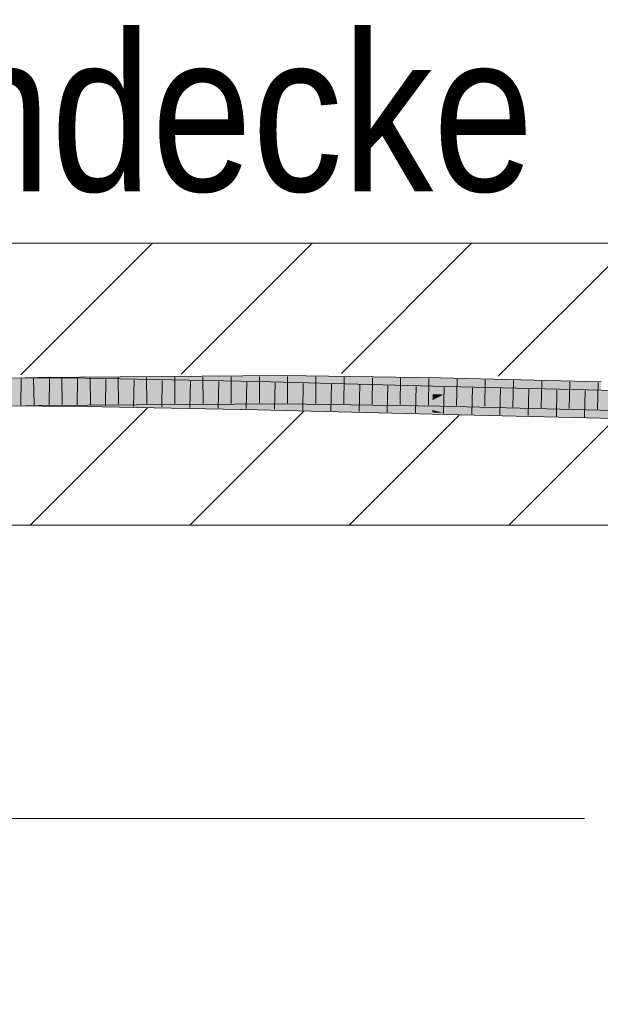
# Model space of a CAD drawing. Extents: x -620 to 300, y 62 to 1107.
# Tile 209 of 256: x 225.54 to 230.69, y 719.45 to 728.18. Entities that reach past the tile are written whole.
import ezdxf
from ezdxf.lldxf.tags import DXFTag

# ---------------------------------------------------------------- set-up
doc = ezdxf.new("R2010")
doc.units = 0
doc.layers.get('0').update_dxf_attribs({"lineweight": 35})
for name, color, linetype, lineweight, true_color in [('E_Detail_Beschriftung', 7, 'Continuous', 13, 0x009900), ('E_Detail_Wandschraffur', 7, 'Continuous', 5, 0xc0c0c0), ('E_Leerrohr 25-A06G9G0X8I', 7, 'Continuous', 9, 0xff8000), ('E_Leerrohr 25-Shading', 7, 'Continuous', 9, 0xff8000)]:
    doc.layers.add(name, color=color, linetype=linetype, lineweight=lineweight, true_color=true_color)
doc.layers.add('E_Detail_Linie_Text_Bem', color=7, linetype='Continuous', lineweight=13)
doc.styles.get("Standard").update_dxf_attribs({"font": 'ARIALN.TTF'})
tags = doc.linetypes.add('fein_strichliert', pattern=[4, 1, -2, 1]).pattern_tags.tags
tags[8:9] = [DXFTag(74, 4), DXFTag(75, 0), DXFTag(340, '0'), DXFTag(46, 0.0), DXFTag(50, 0.0), DXFTag(44, 0.0), DXFTag(45, 0.0)]
tags[6:7] = [DXFTag(74, 4), DXFTag(75, 0), DXFTag(340, '0'), DXFTag(46, 0.0), DXFTag(50, 0.0), DXFTag(44, 0.0), DXFTag(45, 0.0)]
tags[4:5] = [DXFTag(74, 4), DXFTag(75, 0), DXFTag(340, '0'), DXFTag(46, 0.0), DXFTag(50, 0.0), DXFTag(44, 0.0), DXFTag(45, 0.0)]

# ---------------------------------------------------------------- blocks, each defined once
blk = doc.blocks.new('Shading-A06G9FMP8I', base_point=(188.1987, 722.6844))
at = {"layer": 'E_Leerrohr 25-Shading', "color": 43, "true_color": 0xd7ab7f}
for points in [[(224.1745, 724.9348), (225.7034, 724.9749), (224.0861, 724.9691), (225.7028, 725.0115)], [(225.5241, 724.9702), (226.1188, 724.9678), (225.5237, 725.0068), (226.1192, 725.0043)], [(225.7034, 724.9749), (227.8783, 725.0264), (225.7028, 725.0115)], [(227.8783, 725.0264), (225.7034, 724.9749), (226.9402, 724.9899), (225.7373, 724.9751)], [(225.7373, 724.9751), (225.9178, 724.9764), (226.9402, 724.9899)], [(225.9178, 724.9764), (227.8782, 724.9899), (227.8782, 725.0023)], [(226.1192, 725.0043), (226.1188, 724.9678), (226.9409, 724.9885), (226.9405, 724.9716)], [(227.8783, 725.0264), (226.9402, 724.9899), (227.8782, 725.0023)], [(226.9405, 724.9716), (227.6523, 724.9748), (226.9409, 724.9885)], [(229.2663, 724.9861), (229.2667, 725.0073), (227.8782, 725.0023), (227.8783, 725.0264)], [(227.8782, 725.0023), (227.8782, 725.0018), (229.2019, 724.9869)], [(227.8782, 725.0018), (229.2663, 724.9861), (229.2019, 724.9869)], [(227.8782, 725.0018), (227.8782, 724.9899), (229.2663, 724.9861), (229.266, 724.9707)], [(229.266, 724.9707), (230.6911, 724.9345), (229.2663, 724.9861), (230.6916, 724.9495)], [(230.6916, 724.9495), (230.6922, 724.9711), (229.2663, 724.9861), (229.2667, 725.0073)], [(226.9405, 724.9716), (226.1188, 724.9678), (226.9399, 724.9519)], [(227.6523, 724.9748), (226.9405, 724.9716), (227.6515, 724.9389), (226.9399, 724.9519)], [(226.9399, 724.9519), (227.6515, 724.9382), (227.6515, 724.9389)], [(229.1992, 724.8979), (229.2001, 724.9346), (227.6515, 724.9389), (227.6523, 724.9748)], [(227.6515, 724.9382), (229.1992, 724.8979), (227.6515, 724.9389)], [(229.1992, 724.8979), (230.8155, 724.8959), (229.2001, 724.9346)], [(230.8155, 724.8959), (229.1992, 724.8979), (230.8155, 724.8956), (229.3658, 724.894)], [(229.3658, 724.894), (230.815, 724.87), (230.8155, 724.8956)], [(229.6787, 724.8888), (229.3658, 724.894), (230.8148, 724.8594)], [(227.878, 724.8044), (227.878, 724.813), (225.7063, 724.7981)], [(225.7069, 724.7615), (227.8779, 724.7764), (225.7063, 724.7981), (227.878, 724.8044)], [(227.8779, 724.7764), (229.2618, 724.7574), (227.878, 724.8044), (229.2621, 724.7738)], [(227.878, 724.8044), (229.2621, 724.7738), (227.878, 724.813), (229.2624, 724.788)], [(229.2624, 724.788), (229.2625, 724.7939), (227.878, 724.813)], [(230.815, 724.87), (229.6787, 724.8888), (230.8148, 724.8594)], [(224.0861, 724.7191), (225.7069, 724.7615), (224.1745, 724.758), (225.7063, 724.7981)], [(225.5259, 724.7934), (225.5263, 724.7568), (226.1167, 724.7873), (226.1163, 724.7544)], [(225.5259, 724.7934), (225.7065, 724.7915), (226.1167, 724.791), (226.1167, 724.7889)], [(225.7065, 724.7915), (226.1167, 724.7873), (226.1167, 724.7889)], [(226.1167, 724.7873), (226.1163, 724.7544), (226.9344, 724.7639), (226.9339, 724.7386)], [(226.1167, 724.791), (226.1167, 724.7889), (226.9347, 724.7726), (226.9346, 724.7687)], [(227.6474, 724.7567), (227.6475, 724.7615), (226.1167, 724.791)], [(226.1167, 724.7889), (226.1167, 724.7873), (226.9346, 724.7687), (226.9345, 724.7639)], [(226.9339, 724.7386), (227.6466, 724.7249), (226.9344, 724.7639), (227.647, 724.7434)], [(226.9345, 724.7639), (227.647, 724.7434), (226.9346, 724.7687), (227.6472, 724.7512)], [(226.9346, 724.7687), (227.6472, 724.7512), (226.9347, 724.7726), (227.6474, 724.7567)], [(227.6466, 724.7249), (229.1939, 724.6846), (227.647, 724.7434), (229.1939, 724.6864)], [(227.647, 724.7434), (229.1939, 724.6864), (227.6472, 724.7512), (229.1943, 724.7003)], [(227.6474, 724.7567), (227.6472, 724.7512), (228.1398, 724.7416)], [(228.1398, 724.7416), (227.6472, 724.7512), (229.1944, 724.706), (227.8774, 724.7436)], [(227.6475, 724.7615), (227.6474, 724.7567), (228.9275, 724.7264), (228.1398, 724.7416)], [(229.1948, 724.7213), (227.6475, 724.7615), (228.9275, 724.7264)], [(227.8774, 724.7436), (229.1943, 724.7003), (229.1944, 724.706)], [(228.1398, 724.7416), (229.1944, 724.706), (229.1945, 724.7094)], [(229.1945, 724.7094), (229.1947, 724.7191), (228.1398, 724.7416), (228.9275, 724.7264)], [(229.1947, 724.7191), (229.1948, 724.7213), (228.9275, 724.7264)], [(229.1945, 724.7094), (229.2513, 724.7078), (229.1947, 724.7191), (229.2049, 724.7188)], [(229.2049, 724.7188), (229.1948, 724.7213), (229.1947, 724.7191)], [(229.1948, 724.7213), (229.3159, 724.7161), (230.8115, 724.6826), (230.8114, 724.6789)], [(229.3159, 724.7161), (229.1948, 724.7213), (229.2049, 724.7188)], [(229.2513, 724.7078), (230.0014, 724.6868), (229.2049, 724.7188), (229.3159, 724.7161)], [(229.2618, 724.7574), (230.685, 724.7212), (229.2621, 724.7738), (230.6851, 724.7225)], [(229.2621, 724.7738), (230.6851, 724.7225), (229.2624, 724.788), (230.6856, 724.7424)], [(229.2624, 724.788), (230.6856, 724.7424), (229.2625, 724.7939), (230.686, 724.7544)], [(230.686, 724.7544), (230.6861, 724.7578), (229.2625, 724.7939)], [(229.1939, 724.6864), (229.3659, 724.6805), (229.1943, 724.7003), (229.2954, 724.6973)], [(229.1939, 724.6846), (229.3659, 724.6805), (229.1939, 724.6864)], [(229.1943, 724.7003), (229.2954, 724.6973), (229.1944, 724.706), (229.2668, 724.7041)], [(229.1944, 724.706), (229.2668, 724.7041), (229.1945, 724.7094), (229.2513, 724.7078)], [(229.2667, 724.7041), (230.0014, 724.6868), (229.2513, 724.7078)], [(230.8111, 724.664), (230.8112, 724.6677), (229.2668, 724.7041), (229.2667, 724.7041)], [(229.2668, 724.7041), (229.2954, 724.6973), (230.8111, 724.664), (230.8109, 724.6514)], [(229.2954, 724.6973), (229.3659, 724.6805), (230.8109, 724.6514), (230.8108, 724.646)], [(229.3159, 724.7161), (230.0014, 724.6868), (230.8114, 724.6789), (230.8112, 724.6677)]]:
    blk.add_solid(points, dxfattribs=at)
at = {"layer": 'E_Leerrohr 25-Shading', "color": 31, "true_color": 0xfabd7f}
for points in [[(226.1288, 724.8935), (227.8781, 724.9224), (226.1297, 724.9778), (227.8782, 724.9899)], [(229.2652, 724.931), (229.266, 724.9707), (227.8781, 724.9224), (227.8782, 724.9899)], [(224.5489, 724.9385), (224.549, 724.8857), (225.5241, 724.9702), (226.1188, 724.9678)], [(224.549, 724.8857), (225.525, 724.8818), (226.1188, 724.9678), (226.1179, 724.8884)], [(225.5249, 724.8818), (225.7049, 724.8865), (225.524, 724.9702), (225.7034, 724.9749)], [(225.7034, 724.9749), (225.7049, 724.8865), (225.9178, 724.9764), (225.9169, 724.89)], [(227.878, 724.813), (227.8781, 724.9014), (225.7063, 724.7981), (225.7049, 724.8865)], [(225.9178, 724.9764), (225.9169, 724.89), (226.1297, 724.9778), (226.1288, 724.8935)], [(226.1288, 724.8935), (225.9169, 724.89), (226.1287, 724.8894), (225.9169, 724.8879)], [(226.9385, 724.8912), (226.1179, 724.8884), (226.9382, 724.8793), (226.1178, 724.8843)], [(226.1179, 724.8884), (226.9385, 724.8912), (226.1188, 724.9678), (226.9399, 724.9519)], [(227.8781, 724.9014), (227.8781, 724.9224), (226.1287, 724.8894), (226.1288, 724.8935)], [(227.6505, 724.8936), (226.9385, 724.8912), (227.65, 724.8749), (226.9382, 724.8793)], [(226.9385, 724.8912), (227.6505, 724.8936), (226.9399, 724.9519), (227.6515, 724.9382)], [(227.6505, 724.8936), (227.65, 724.8749), (229.1991, 724.8938), (229.1982, 724.86)], [(229.1991, 724.8938), (229.1992, 724.8979), (227.6505, 724.8936), (227.6515, 724.9382)], [(229.2625, 724.7939), (229.2643, 724.8823), (227.878, 724.813), (227.8781, 724.9014)], [(227.8781, 724.9224), (227.8781, 724.9014), (229.2652, 724.931), (229.2646, 724.8967)], [(227.8781, 724.9014), (229.2643, 724.8823), (229.2646, 724.8967)], [(229.1991, 724.8938), (229.1982, 724.86), (229.3658, 724.894), (229.2963, 724.8592)], [(229.3658, 724.894), (229.1992, 724.8979), (229.1991, 724.8938)], [(230.6897, 724.8835), (229.2646, 724.8967), (230.6888, 724.8544), (229.2643, 724.8823)], [(229.2652, 724.931), (229.2646, 724.8967), (230.6911, 724.9316), (230.6897, 724.8835)], [(230.6911, 724.9316), (230.6911, 724.9345), (229.2652, 724.931), (229.266, 724.9707)], [(229.3658, 724.894), (229.2963, 724.8592), (230.8148, 724.8594), (230.8146, 724.8463)], [(224.1745, 724.758), (225.7063, 724.7981), (224.2111, 724.8474), (225.7049, 724.8865)], [(225.705, 724.8838), (225.525, 724.8818), (226.1178, 724.8843), (226.1178, 724.8794)], [(225.5259, 724.7934), (226.1167, 724.791), (225.525, 724.8818), (226.1178, 724.8794)], [(225.9169, 724.89), (225.7049, 724.8865), (225.9169, 724.8879)], [(226.1179, 724.8884), (225.705, 724.8838), (226.1178, 724.8843)], [(227.6475, 724.7615), (227.6495, 724.8499), (226.1167, 724.791), (226.1178, 724.8794)], [(226.9381, 724.8793), (226.1178, 724.8843), (226.9379, 724.8698), (226.1178, 724.8794)], [(226.1178, 724.8794), (227.6495, 724.8499), (227.6497, 724.8615)], [(227.6497, 724.8615), (227.65, 724.8749), (226.9379, 724.8698), (226.9381, 724.8793)], [(229.1948, 724.7213), (229.197, 724.8096), (227.6475, 724.7615), (227.6495, 724.8499)], [(227.6495, 724.8499), (228.9898, 724.8195), (227.6497, 724.8615), (228.3241, 724.8513)], [(227.6495, 724.8499), (229.197, 724.8096), (228.9898, 724.8195)], [(228.3241, 724.8513), (227.878, 724.8727), (227.6497, 724.8615), (227.65, 724.8749)], [(229.1982, 724.86), (227.878, 724.8727), (229.1979, 724.8464)], [(229.1979, 724.8464), (227.878, 724.8727), (229.1977, 724.8382), (228.3241, 724.8513)], [(229.1977, 724.8382), (228.3241, 724.8513), (229.1971, 724.8148), (228.9898, 724.8195)], [(228.9898, 724.8195), (229.197, 724.8096), (229.1971, 724.8148)], [(230.8115, 724.6826), (230.8132, 724.771), (229.1948, 724.7213), (229.197, 724.8096)], [(229.1971, 724.8148), (229.197, 724.8096), (229.207, 724.8146)], [(229.197, 724.8096), (229.4584, 724.8091), (229.207, 724.8146)], [(230.8132, 724.771), (230.8133, 724.7799), (229.197, 724.8096), (229.4584, 724.8091)], [(229.2527, 724.8375), (229.1977, 724.8382), (229.207, 724.8146), (229.1971, 724.8148)], [(229.268, 724.8451), (229.1979, 724.8464), (229.2527, 724.8375), (229.1977, 724.8382)], [(229.2963, 724.8592), (229.1982, 724.86), (229.268, 724.8451), (229.1979, 724.8464)], [(229.4584, 724.8091), (229.2527, 724.8375), (229.207, 724.8146)], [(230.0036, 724.827), (229.268, 724.8451), (229.2527, 724.8375)], [(229.4584, 724.8091), (230.8138, 724.8069), (229.2527, 724.8375), (230.0036, 724.827)], [(230.6861, 724.7578), (230.6886, 724.8461), (229.2625, 724.7939), (229.2643, 724.8823)], [(229.2643, 724.8823), (230.6886, 724.8461), (230.6888, 724.8544)], [(230.8146, 724.8463), (229.2963, 724.8592), (230.814, 724.816), (229.268, 724.8451)], [(230.814, 724.816), (229.268, 724.8451), (230.8138, 724.8069), (229.268, 724.8451)], [(230.8133, 724.7799), (230.8138, 724.8069), (229.4584, 724.8091)]]:
    blk.add_solid(points, dxfattribs=at)
blk = doc.blocks.new('Referenz-A06G9G0Z8I')
at = {"layer": 'E_Detail_Linie_Text_Bem', "linetype": 'Continuous', "ltscale": 0.13}
for p, q in [((206.3341, 726.2001), (266.3122, 726.2001)), ((266.3122, 723.7001), (218.3341, 723.7001))]:
    blk.add_line(p, q, dxfattribs=at)
at = {"layer": 'E_Detail_Linie_Text_Bem', "color": 0, "linetype": 'Continuous', "ltscale": 0.13}
blk.add_line((224.2111, 721.1018), (230.5446, 721.1018), dxfattribs=at)
at = {"layer": 'E_Detail_Wandschraffur', "linetype": 'fein_strichliert', "ltscale": 0.13}
for p, q in [((225.5479, 725.0323), (226.7157, 726.2001)), ((228.3902, 725.0461), (229.5442, 726.2001)), ((227.0442, 723.7001), (228.056, 724.7119)), ((229.8726, 723.7001), (230.8198, 724.6473))]:
    blk.add_line(p, q, dxfattribs=at)
at = {"layer": 'E_Detail_Wandschraffur', "linetype": 'ByBlock', "ltscale": 0.13}
for p, q in [((226.9691, 725.0392), (228.13, 726.2001)), ((229.7804, 725.0221), (230.9584, 726.2001)), ((225.63, 723.7001), (226.6713, 724.7415)), ((228.4584, 723.7001), (229.4346, 724.6763))]:
    blk.add_line(p, q, dxfattribs=at)
at = {"layer": 'E_Leerrohr 25-A06G9G0X8I', "linetype": 'Continuous', "ltscale": 0.13}
for p, q in [((225.7028, 725.0115), (223.5884, 724.9561)), ((226.1192, 725.0044), (224.5487, 725.0108)), ((225.5501, 724.9992), (225.5485, 724.7642)), ((225.6608, 725.0029), (225.6647, 724.7679)), ((227.8782, 725.0264), (225.7028, 725.0115)), ((225.8003, 724.9982), (225.7982, 724.7632)), ((225.911, 725.0054), (225.9144, 724.7704)), ((226.0506, 724.9971), (226.048, 724.7622)), ((227.6523, 724.9748), (226.1192, 725.0044)), ((226.1612, 725.0071), (226.1642, 724.7722)), ((226.3007, 724.9934), (226.2977, 724.7584)), ((226.4115, 725.0089), (226.414, 724.7739)), ((226.5509, 724.9885), (226.5475, 724.7536)), ((226.6617, 725.0106), (226.6637, 724.7756)), ((226.8011, 724.9837), (226.7972, 724.7488)), ((226.9119, 725.0123), (226.9135, 724.7773)), ((227.0512, 724.9789), (227.0469, 724.7439)), ((227.1621, 725.014), (227.1632, 724.779)), ((227.4124, 725.0157), (227.413, 724.7807)), ((227.6626, 725.0175), (227.6627, 724.7825)), ((229.2667, 725.0073), (227.8782, 725.0264)), ((227.9129, 725.0185), (227.9125, 724.7835)), ((228.1632, 725.015), (228.1621, 724.78)), ((228.4136, 725.0116), (228.4116, 724.7766)), ((228.664, 725.0081), (228.6612, 724.7731)), ((228.9143, 725.0047), (228.9108, 724.7697)), ((229.1647, 725.0012), (229.1604, 724.7663)), ((230.6922, 724.9711), (229.2667, 725.0073)), ((229.4149, 724.996), (229.4101, 724.7611)), ((229.665, 724.9897), (229.6598, 724.7548)), ((229.9151, 724.9833), (229.9095, 724.7484)), ((227.3014, 724.9741), (227.2967, 724.7391)), ((227.5516, 724.9693), (227.5464, 724.7343)), ((229.2001, 724.9346), (227.6523, 724.9748)), ((227.8016, 724.9634), (227.7962, 724.7285)), ((228.0516, 724.9569), (228.0461, 724.722)), ((228.3015, 724.9504), (228.296, 724.7155)), ((228.5515, 724.9439), (228.5459, 724.709)), ((228.8014, 724.9374), (228.7957, 724.7025)), ((229.0514, 724.9309), (229.0456, 724.696)), ((230.8155, 724.896), (229.2001, 724.9346)), ((229.3013, 724.9246), (229.2955, 724.6897)), ((229.5511, 724.9187), (229.5456, 724.6837)), ((229.8009, 724.9127), (229.7956, 724.6778)), ((230.0508, 724.9067), (230.0457, 724.6718)), ((230.1652, 724.977), (230.1593, 724.7421)), ((230.3006, 724.9008), (230.2957, 724.6658)), ((230.4153, 724.9706), (230.409, 724.7357)), ((230.5504, 724.8948), (230.5457, 724.6598)), ((230.6654, 724.9643), (230.6587, 724.7294)), ((225.7069, 724.7615), (223.5958, 724.7062)), ((226.1163, 724.7544), (224.5492, 724.7608)), ((227.878, 724.7764), (225.7069, 724.7615)), ((227.6466, 724.7249), (226.1163, 724.7544)), ((229.1939, 724.6846), (227.6466, 724.7249)), ((229.2618, 724.7574), (227.878, 724.7764)), ((230.685, 724.7212), (229.2618, 724.7574)), ((232.1283, 724.6751), (230.685, 724.7212)), ((230.8108, 724.646), (229.1939, 724.6846))]:
    blk.add_line(p, q, dxfattribs=at)
at = {"layer": 'E_Detail_Beschriftung', "linetype": 'Continuous', "ltscale": 0.13, "char_height": 1.4, "attachment_point": 1}
for s, insert in [('{\\fArial Narrow;Rohdecke}', (222.8735, 728.0608)), ('{\\fArial Narrow;Stahlbeton}', (217.3494, 720.8797))]:
    blk.add_mtext(s, dxfattribs=dict(at, insert=insert))

msp = doc.modelspace()

# ---------------------------------------------------------------- block references
at = {"color": 8, "lineweight": 25, "ltscale": 0.25, "true_color": 0x808080}
msp.add_blockref('Referenz-A06G9G0Z8I', (0, 0), dxfattribs=at)
msp.add_blockref('Shading-A06G9FMP8I', (188.1987, 722.6844))

doc.saveas('drawing.dxf')
